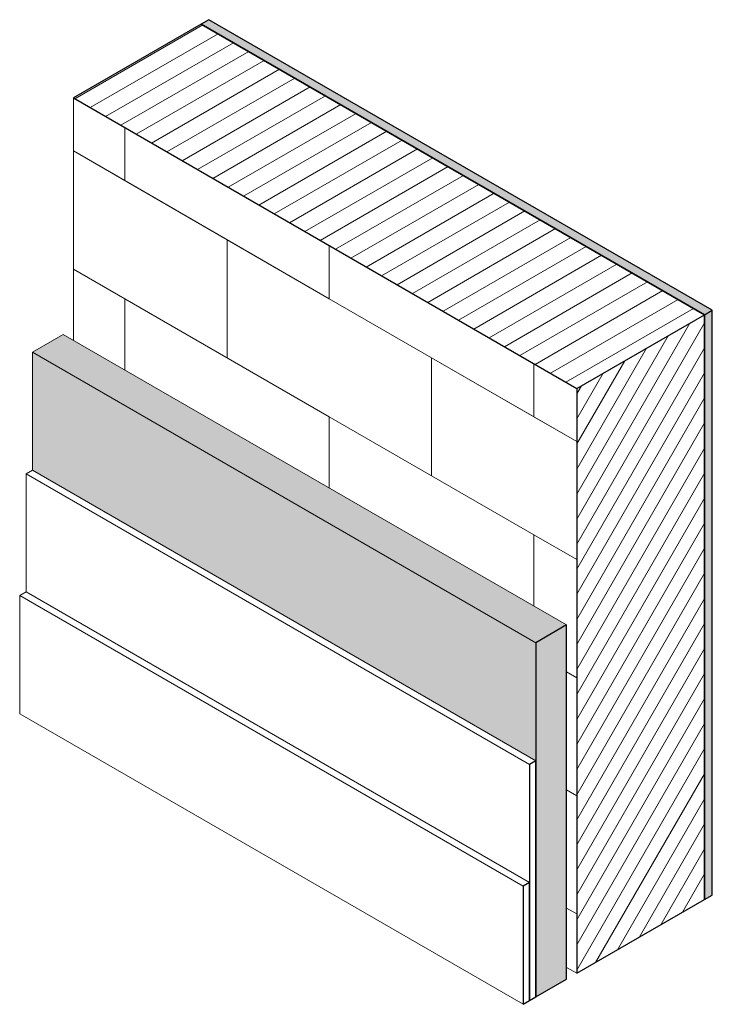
# Model space of a CAD drawing. Header units: millimetres. Extents: x -189 to 2881, y -746 to 1000.
# Tile 3 of 3: x 1924 to 2881, y -514 to 847. Entities that reach past the tile are written whole.
import ezdxf

# ---------------------------------------------------------------- set-up
doc = ezdxf.new("R2010")
doc.units = ezdxf.units.MM
doc.layers.add('A-PART', color=2, linetype='Continuous', lineweight=18)

msp = doc.modelspace()

# ---------------------------------------------------------------- hatches: boundary and pattern name
at = {"layer": 'A-PART'}
for points in [[(2870.842, 439.349), (2881.449, 445.473), (2185.387, 847.344), (2174.781, 841.22), (2694.066, 541.411)], [(2870.842, -369.354), (2881.449, -363.23), (2881.449, 445.473), (2870.842, 439.349), (2870.842, 337.287)], [(2637.497, -14.178), (2679.924, 10.317), (1983.862, 412.188), (1941.436, 387.694), (2628.658, -9.075)], [(2637.497, -177.477), (2637.497, -14.178), (1941.436, 387.694), (1941.436, 224.394), (2628.658, -172.374)], [(2637.497, -504.076), (2679.924, -479.581), (2679.924, 10.317), (2637.497, -14.178), (2637.497, -471.416)]]:
    msp.add_hatch(color=256, dxfattribs=at).paths.add_polyline_path(points)
h = msp.add_hatch(dxfattribs=at)
h.set_pattern_fill('FP_3', color=256, style=0, pattern_type=2)
h.set_pattern_definition([(30, (2408.126, 165.302), (-21.2127, 12.2475), [])])
h.paths.add_polyline_path([(2694.066, 337.287), (2870.842, 439.349), (2174.781, 841.22), (1998.004, 739.158), (2637.497, 369.947)])
h = msp.add_hatch(dxfattribs=at)
h.set_pattern_fill('FP_5', color=256, style=0, pattern_type=2)
h.set_pattern_definition([(150, (2634.4, -28.72), (-0.0004, -326.6), [326.6, -326.6]), (90, (2634.4, -28.7), (-565.7, 326.6), [163.3, -163.3]), (150, (2634.4, 134.58), (-0.0004, -326.6), [326.6, -326.6]), (90, (2351.56, 134.6), (-565.7, 326.6), [163.3, -163.3]), (150, (2917.24, -192.02), (-0.0004, -326.6), [326.6, -326.6]), (90, (2917.24, -192), (-565.68, 326.6), [163.3, -163.3]), (150, (2917.24, -28.72), (-0.0004, -326.6), [326.6, -326.6]), (90, (2775.8, 52.93), (-565.7, 326.6), [163.3, -163.3]), (150, (2775.82, 216.23), (-0.0004, -326.6), [326.6, -326.6]), (90, (2493, 216.23), (-565.7, 326.6), [163.3, -163.3]), (150, (2917.24, 134.58), (-0.0004, -326.6), [163.3, -489.9])])
h.paths.add_polyline_path([(2694.066, -471.416), (2694.066, 337.287), (1998.004, 739.158), (1998.004, 404.024), (2679.924, 10.317), (2679.924, -463.251)])
h = msp.add_hatch(dxfattribs=at)
h.set_pattern_fill('FP_4', color=256, style=0, pattern_type=2)
h.set_pattern_definition([(60, (2402.153, 170.688), (-15.00043, 8.6605), [])])
h.paths.add_polyline_path([(2694.066, -471.416), (2870.842, -369.354), (2870.842, 439.349), (2694.066, 337.287), (2694.066, -369.354)])

# ---------------------------------------------------------------- linework, layer by layer
at = {"layer": 'A-PART', "lineweight": 25}
for p, q in [((2185.387, 847.344), (2174.781, 841.22)), ((2881.449, 445.473), (2185.387, 847.344)), ((2174.781, 841.22), (1998.004, 739.158)), ((2174.781, 841.22), (2870.842, 439.349)), ((2870.842, 439.349), (2174.781, 841.22)), ((1998.004, 739.158), (2694.066, 337.287)), ((2694.066, 337.287), (2870.842, 439.349)), ((2870.842, 439.349), (2881.449, 445.473)), ((2870.842, 439.349), (2870.842, -369.354)), ((2870.842, -369.354), (2870.842, 439.349)), ((2881.449, -363.23), (2881.449, 445.473)), ((2694.066, 337.287), (2694.066, -471.416)), ((2679.924, 10.317), (2637.497, -14.178)), ((2679.924, -479.581), (2679.924, 10.317)), ((2637.497, -14.178), (2637.497, -504.076)), ((2637.497, -177.477), (2628.658, -182.58)), ((2628.658, -182.58), (2628.658, -509.179)), ((2637.497, -504.076), (2637.497, -177.477)), ((2628.658, -345.88), (2619.82, -350.983)), ((2619.82, -350.983), (2619.82, -514.282)), ((2628.658, -509.179), (2628.658, -345.88)), ((2870.842, -369.354), (2881.449, -363.23)), ((2694.066, -471.416), (2870.842, -369.354)), ((2637.497, -504.076), (2679.924, -479.581)), ((2619.82, -514.282), (2628.658, -509.179)), ((2628.658, -509.179), (2637.497, -504.076))]:
    msp.add_line(p, q, dxfattribs=at)
at = {"layer": 'A-PART'}
for p, q in [((1998.004, 739.158), (1998.004, 404.024)), ((1983.862, 412.188), (1941.436, 387.694)), ((1983.862, 412.188), (2679.924, 10.317)), ((2637.497, -14.178), (1941.436, 387.694)), ((1941.436, 387.694), (1941.436, 224.394)), ((1941.436, 224.394), (1932.597, 219.291)), ((2628.658, -182.58), (1932.597, 219.291)), ((1932.597, 219.291), (1932.597, 55.992)), ((1941.436, 224.394), (2637.497, -177.477)), ((1932.597, 55.992), (1923.758, 50.889)), ((1932.597, 55.992), (2628.658, -345.88)), ((1923.758, 50.889), (2619.82, -350.983)), ((1923.758, -112.411), (1923.758, 50.889)), ((2619.82, -514.282), (1923.758, -112.411)), ((2679.924, -463.251), (2694.066, -471.416))]:
    msp.add_line(p, q, dxfattribs=at)

doc.saveas('drawing.dxf')
